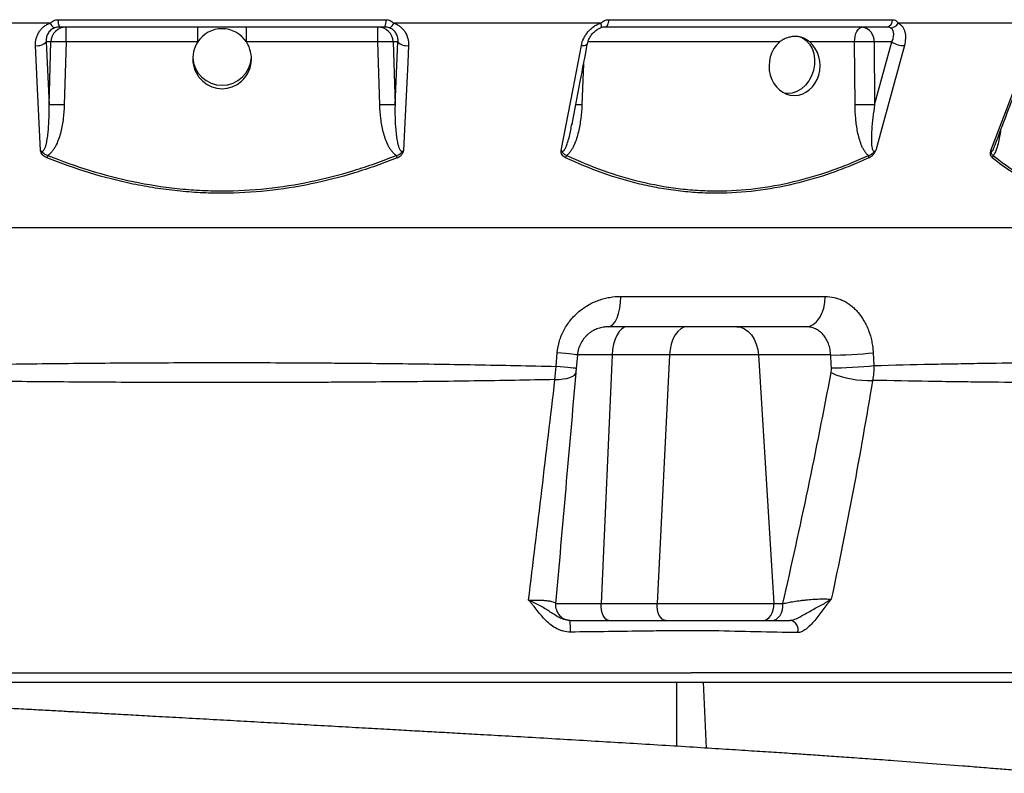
# Model space of a CAD drawing. Header units: millimetres. Extents: x 5725 to 11646, y 2229 to 15574.
# Tile 5 of 13: x 8769 to 10362, y 4656 to 5875. Entities that reach past the tile are written whole.
import ezdxf

# ---------------------------------------------------------------- set-up
doc = ezdxf.new("R2010")
doc.units = ezdxf.units.MM
doc.header["$LTSCALE"] = 5

msp = doc.modelspace()

# ---------------------------------------------------------------- linework, layer by layer
at = {"color": 7, "linetype": 'Continuous', "lineweight": 25}
for p, q in [((8818.2, 5870), (8483.3, 5870)), ((8830.8, 5875.4), (9361.5, 5875.4)), ((9709, 5870), (9374.1, 5870)), ((9721.8, 5875.4), (10181.4, 5875.4)), ((10435.6, 5870), (10190.4, 5870)), ((9359.3, 5863.5), (8833.1, 5863.5)), ((8843.8, 5839.4), (8843.8, 5863.5)), ((9056.8, 5839.4), (9056.8, 5863.5)), ((9135.6, 5839.4), (9135.6, 5863.5)), ((9348.5, 5839.4), (9348.5, 5863.5)), ((9709.1, 5862.2), (9708.7, 5862.2)), ((10172.2, 5863.5), (9716.5, 5863.5)), ((8819.2, 5839.4), (8811.5, 5839.4)), ((8811.5, 5839.4), (8816.2, 5737.6)), ((8816.2, 5737.6), (8819.2, 5839.4)), ((8843.8, 5839.4), (8840.8, 5737.6)), ((9056.8, 5839.4), (8843.8, 5839.4)), ((9348.5, 5839.4), (9135.6, 5839.4)), ((9351.5, 5737.6), (9348.5, 5839.4)), ((9380.8, 5839.4), (9373.1, 5839.4)), ((9373.1, 5839.4), (9376.1, 5737.6)), ((9376.1, 5737.6), (9380.8, 5839.4)), ((10120, 5839.4), (10047.2, 5839.4)), ((10120.8, 5737.6), (10120, 5839.4)), ((10180.2, 5839.4), (10151.6, 5839.4)), ((10151.6, 5839.4), (10152.4, 5737.6)), ((10152.4, 5737.6), (10180.2, 5839.4)), ((9661.9, 5704.5), (9662.2, 5706.4)), ((9741.5, 5427.7), (10072.4, 5427.7)), ((10041.4, 5378.5), (9721, 5378.5)), ((9636.7, 5314.4), (9638.7, 5336.4)), ((9671.2, 5332.9), (9669.3, 5311)), ((9727.4, 5332.9), (9671.2, 5332.9)), ((9727.4, 5332.9), (9709.9, 4930.7)), ((9820.3, 5332.9), (9727.4, 5332.9)), ((9820.3, 5332.9), (9800.2, 4930.7)), ((9964.3, 5332.9), (9820.3, 5332.9)), ((10081.3, 5332.9), (9964.3, 5332.9)), ((9964.3, 5332.9), (9989.2, 4930.7)), ((10150.1, 5336.4), (10151.2, 5315.8)), ((9636, 4930.7), (9709.9, 4930.7)), ((9709.9, 4930.7), (9800.2, 4930.7)), ((9800.2, 4930.7), (9989.2, 4930.7)), ((9989.2, 4930.7), (10003.8, 4930.7)), ((8360, 4803.5), (9832.3, 4803.5)), ((9832.3, 4803.5), (9875.6, 4803.5)), ((9875.6, 4803.5), (10408, 4803.5))]:
    msp.add_line(p, q, dxfattribs=at)
at = {"color": 8, "linetype": 'Continuous', "lineweight": 25}
for p, q in [((9998.6, 5839.4), (9688.5, 5839.4)), ((9681.4, 5803.8), (9678.5, 5737.6)), ((9662.7, 5707.2), (9662.3, 5705.1)), ((9832.3, 4699.8), (9832.3, 4803.5)), ((9880.4, 4696.8), (9875.6, 4803.5))]:
    msp.add_line(p, q, dxfattribs=at)
at = {"color": 8, "linetype": 'Continuous', "lineweight": 25, "flags": 128}
for points in [[(9709, 5870), (9709.3, 5868.3), (9709.6, 5866.7), (9709.7, 5865.3), (9709.8, 5864.1), (9709.7, 5863.2), (9709.5, 5862.6), (9709.2, 5862.2), (9709.1, 5862.2)], [(9677.7, 5833.6), (9680.3, 5833.6), (9682.6, 5833.9), (9684.6, 5834.4), (9686.2, 5835.1), (9687.2, 5836), (9687.8, 5837), (9687.8, 5837.1)]]:
    msp.add_lwpolyline(points, dxfattribs=at)
at = {"color": 7, "linetype": 'Continuous', "lineweight": 25, "flags": 128}
for points in [[(9721.8, 5875.4), (9721.6, 5873), (9721.2, 5870.7), (9720.6, 5868.7), (9720, 5866.9), (9719.2, 5865.5), (9718.3, 5864.4), (9717.5, 5863.8), (9716.5, 5863.5)], [(10120, 5839.4), (10120.3, 5844.2), (10121, 5848.7), (10122.2, 5852.9), (10123.8, 5856.5), (10125.6, 5859.5), (10127.8, 5861.7), (10130.1, 5863.1), (10132.4, 5863.5)], [(8802.2, 5663.8), (8797.6, 5763.8), (8794.3, 5833.6)], [(9398, 5833.6), (9396.7, 5806.4), (9391.7, 5697.7), (9390.1, 5663.8)], [(9644.9, 5663.8), (9664.2, 5763.8), (9677.7, 5833.6)], [(10030.1, 5848.1), (10035.4, 5845.9), (10041.7, 5841.6), (10047, 5835.7), (10051.1, 5828.6), (10053.9, 5820.6), (10055.2, 5811.8), (10055, 5802.7), (10053.4, 5793.5), (10050.3, 5784.8), (10045.9, 5776.7), (10040.3, 5769.6), (10033.8, 5763.8), (10026.7, 5759.4), (10019.1, 5756.8), (10011.4, 5755.9), (10006.9, 5756.2)], [(10200.5, 5833.6), (10193, 5806.4), (10163.4, 5697.7), (10154.1, 5663.8)], [(10340.6, 5663.8), (10378.7, 5763.8), (10405.2, 5833.6)], [(8814.4, 5655.8), (8814.2, 5655.3), (8814, 5654.8), (8813.8, 5654.3), (8813.6, 5653.8), (8813.4, 5653.3), (8813.2, 5652.9), (8813, 5652.4), (8812.8, 5651.9)], [(9378, 5655.8), (9378.2, 5655.3), (9378.4, 5654.8), (9378.6, 5654.3), (9378.8, 5653.8), (9379, 5653.3), (9379.2, 5652.9), (9379.4, 5652.4), (9379.5, 5651.9)], [(9721, 5378.5), (9725, 5379.5), (9728.8, 5382.3), (9732.3, 5386.8), (9735.4, 5392.9), (9738, 5400.3), (9739.9, 5408.8), (9741.1, 5418), (9741.5, 5427.7)], [(10041.4, 5378.5), (10047.4, 5379.5), (10053.1, 5382.3), (10058.4, 5386.8), (10063.1, 5392.9), (10067, 5400.3), (10069.9, 5408.8), (10071.7, 5418), (10072.4, 5427.7)], [(9752.4, 5378.5), (9747.7, 5377.7), (9743.3, 5375.1), (9739.1, 5371), (9735.5, 5365.4), (9732.4, 5358.5), (9729.9, 5350.6), (9728.3, 5342), (9727.4, 5332.9)], [(9848.9, 5378.5), (9843.6, 5377.7), (9838.5, 5375.1), (9833.8, 5371), (9829.5, 5365.4), (9826, 5358.5), (9823.2, 5350.6), (9821.3, 5342), (9820.3, 5332.9)], [(9929.1, 5378.5), (9935.6, 5377.7), (9941.9, 5375.1), (9947.8, 5371), (9953, 5365.4), (9957.4, 5358.5), (9960.8, 5350.6), (9963.2, 5342), (9964.3, 5332.9)], [(9671.2, 5332.9), (9670.7, 5333), (9669, 5333.3), (9666.1, 5333.6), (9662.3, 5334.1), (9657.5, 5334.6), (9651.9, 5335.1), (9645.6, 5335.7), (9638.7, 5336.4)], [(10081.3, 5332.9), (10088.6, 5332.8), (10097, 5333), (10106, 5333.2), (10115.4, 5333.6), (10124.8, 5334.2), (10134, 5334.8), (10142.5, 5335.6), (10150.1, 5336.4)], [(9669.3, 5311), (9668.7, 5311.1), (9667, 5311.4), (9664.2, 5311.7), (9660.4, 5312.1), (9655.6, 5312.6), (9649.9, 5313.2), (9643.6, 5313.8), (9636.7, 5314.4)], [(10082.4, 5312.3), (10089.7, 5312.3), (10098, 5312.4), (10107.1, 5312.6), (10116.5, 5313.1), (10125.9, 5313.6), (10135.1, 5314.3), (10143.6, 5315), (10151.2, 5315.8)], [(9635, 5293.1), (9641.9, 5293.4), (9648.3, 5294.1), (9654.1, 5295.1), (9659, 5296.3), (9663, 5297.9), (9666, 5299.7), (9667.9, 5301.7), (9668.7, 5303.8)], [(9722.3, 4903.5), (9719.7, 4904.1), (9717.3, 4905.7), (9715, 4908.2), (9713.1, 4911.6), (9711.5, 4915.8), (9710.5, 4920.5), (9709.9, 4925.5), (9709.9, 4930.7)], [(9814.4, 4903.5), (9811.5, 4904.1), (9808.7, 4905.7), (9806.1, 4908.2), (9803.9, 4911.6), (9802.1, 4915.8), (9800.9, 4920.5), (9800.2, 4925.5), (9800.2, 4930.7)], [(9971.6, 4903.5), (9975.2, 4904.1), (9978.7, 4905.7), (9981.9, 4908.2), (9984.6, 4911.6), (9986.8, 4915.8), (9988.3, 4920.5), (9989.2, 4925.5), (9989.2, 4930.7)], [(9986.2, 4903.5), (9989.9, 4904.1), (9993.3, 4905.7), (9996.5, 4908.2), (9999.3, 4911.6), (10001.4, 4915.8), (10003, 4920.5), (10003.8, 4925.5), (10003.8, 4930.7)]]:
    msp.add_lwpolyline(points, dxfattribs=at)
at = {"color": 7, "linetype": 'Continuous', "lineweight": 25}
for centre, radius, start, end in [((8829.5, 5873.1), 11.8, 195.1247, 248.1611), ((8850.5, 5873), 19.8, 172.891, 208.5024), ((9341.8, 5873), 19.8, 331.4976, 7.109), ((9362.8, 5873.1), 11.8, 291.8389, 344.8753), ((10169.6, 5875.1), 11.9, 282.9044, 1.7169), ((10177.4, 5876.8), 14.7, 272.6158, 332.3415), ((8844, 5838.7), 24.8, 90.4215, 178.4553), ((9348.3, 5838.7), 24.8, 1.5447, 89.5785), ((10129.2, 5841.3), 22.4, 355.0821, 81.7652), ((8797.4, 5852.8), 19.4, 260.8957, 316.5507), ((8831.5, 5583.4), 256.3, 87.2492, 92.7508), ((9360.8, 5583.4), 256.3, 87.2492, 92.7508), ((9394.9, 5852.8), 19.4, 223.4493, 279.1043), ((10135.8, 5381.6), 458.1, 88.0215, 91.9785), ((10200.1, 5870.7), 37.1, 237.4642, 270.4871), ((9096.2, 5817), 47.6, 183.4983, 356.5017), ((8828.5, 5481.5), 256.3, 87.2492, 92.7508), ((9363.8, 5481.5), 256.3, 87.2492, 92.7508), ((10136.6, 5279.7), 458.1, 88.0215, 91.9785), ((9634.6, 5663), 20.8, 327.9226, 339.841), ((10126.3, 5650.4), 16.9, 5.3704, 18.8446), ((10333.1, 5658.5), 11.6, 325.6317, 346.6502), ((10141.3, 5438), 146.3, 246.0252, 273.0042), ((9660.9, 4928.5), 25, 175, 270), ((9583.3, 4890.2), 77, 355.8419, 9.9863), ((10013.7, 4888.9), 14.8, 339.2815, 82.5155)]:
    msp.add_arc(centre, radius, start, end, dxfattribs=at)
at = {"color": 8, "linetype": 'Continuous', "lineweight": 25}
msp.add_arc((9662.2, 5300.4), 437.5, 87.8624, 89.2116, dxfattribs=at)
at = {"color": 7, "linetype": 'Continuous', "lineweight": 25}
for centre, major_axis, ratio, start_param, end_param in [((9096.2, 5812.3), (0, 48.5), 0.978744, 5.305047, 7.261324), ((9096.2, 5812.3), (0, 48.5), 0.978744, 0.978138, 5.305047), ((10022.7, 5800.7), (1.3, 47.9), 0.861055, 0.652803, 5.677167), ((8839.6, 8035.5), (-1113.3, 17929.7), 0.060388, 4.55617, 4.557331)]:
    msp.add_ellipse(centre, major_axis=major_axis, ratio=ratio, start_param=start_param, end_param=end_param, dxfattribs=at)
for points, knots in [([(8794.3, 5833.6), (8794.1, 5837.5), (8794.5, 5841.3), (8795.9, 5846.9), (8796.6, 5848.7), (8798.1, 5852.2), (8799, 5853.9), (8801, 5857.2), (8802.2, 5858.7), (8804.8, 5861.6), (8806.2, 5863), (8809.2, 5865.4), (8810.9, 5866.5), (8814.4, 5868.5), (8816.3, 5869.3), (8818.2, 5870)], [0, 0, 0, 0, 0.25, 0.25, 0.375, 0.375, 0.5, 0.5, 0.625, 0.625, 0.75, 0.75, 0.875, 0.875, 1, 1, 1, 1]), ([(8818.2, 5870), (8819, 5870.8), (8819.9, 5871.5), (8821.8, 5872.8), (8822.8, 5873.4), (8825, 5874.4), (8826.1, 5874.8), (8828.4, 5875.3), (8829.6, 5875.4), (8830.8, 5875.4)], [0, 0, 0, 0, 0.25, 0.25, 0.5, 0.5, 0.75, 0.75, 1, 1, 1, 1]), ([(9361.5, 5875.4), (9362.7, 5875.4), (9363.9, 5875.3), (9366.3, 5874.8), (9367.4, 5874.4), (9369.5, 5873.4), (9370.5, 5872.8), (9372.4, 5871.5), (9373.3, 5870.8), (9374.1, 5870)], [0, 0, 0, 0, 0.25, 0.25, 0.5, 0.5, 0.75, 0.75, 1, 1, 1, 1]), ([(9374.1, 5870), (9376.1, 5869.3), (9377.9, 5868.5), (9381.4, 5866.6), (9383.1, 5865.4), (9386.1, 5863), (9387.6, 5861.6), (9390.1, 5858.7), (9391.3, 5857.2), (9394.4, 5852.3), (9395.9, 5848.8), (9397.8, 5841.3), (9398.2, 5837.5), (9398, 5833.6)], [0, 0, 0, 0, 0.125, 0.125, 0.25, 0.25, 0.375, 0.375, 0.5, 0.5, 0.75, 0.75, 1, 1, 1, 1]), ([(9677.7, 5833.6), (9678.4, 5837.5), (9679.7, 5841.3), (9682.4, 5846.9), (9683.4, 5848.7), (9685.7, 5852.2), (9686.9, 5853.9), (9689.6, 5857.2), (9691.1, 5858.7), (9694.3, 5861.6), (9695.9, 5863), (9699.4, 5865.4), (9701.2, 5866.5), (9705, 5868.5), (9707, 5869.3), (9709, 5870)], [0, 0, 0, 0, 0.25, 0.25, 0.375, 0.375, 0.5, 0.5, 0.625, 0.625, 0.75, 0.75, 0.875, 0.875, 1, 1, 1, 1]), ([(9709, 5870), (9709.9, 5870.8), (9710.9, 5871.5), (9713, 5872.8), (9714, 5873.4), (9716.2, 5874.4), (9717.3, 5874.8), (9719.5, 5875.3), (9720.7, 5875.4), (9721.8, 5875.4)], [0, 0, 0, 0, 0.25, 0.25, 0.5, 0.5, 0.75, 0.75, 1, 1, 1, 1]), ([(10181.4, 5875.4), (10182.4, 5875.4), (10183.3, 5875.3), (10185.1, 5874.8), (10185.9, 5874.4), (10187.5, 5873.4), (10188.2, 5872.8), (10189.4, 5871.5), (10190, 5870.8), (10190.4, 5870)], [0, 0, 0, 0, 0.25, 0.25, 0.5, 0.5, 0.75, 0.75, 1, 1, 1, 1]), ([(10190.4, 5870), (10191.8, 5869.3), (10193, 5868.5), (10195.3, 5866.6), (10196.4, 5865.4), (10198.2, 5863), (10199, 5861.6), (10200.3, 5858.7), (10200.8, 5857.2), (10202.1, 5852.3), (10202.4, 5848.8), (10202.1, 5841.3), (10201.5, 5837.5), (10200.5, 5833.6)], [0, 0, 0, 0, 0.125, 0.125, 0.25, 0.25, 0.375, 0.375, 0.5, 0.5, 0.75, 0.75, 1, 1, 1, 1]), ([(8825.2, 5862.2), (8823.9, 5861.7), (8822.7, 5861.1), (8820.5, 5859.8), (8819.5, 5859.1), (8817.6, 5857.5), (8816.8, 5856.6), (8815.3, 5854.7), (8814.7, 5853.8), (8813.5, 5851.7), (8813.1, 5850.7), (8812.3, 5848.5), (8812, 5847.4), (8811.4, 5844), (8811.3, 5841.7), (8811.5, 5839.4)], [0, 0, 0, 0, 0.125, 0.125, 0.25, 0.25, 0.375, 0.375, 0.5, 0.5, 0.625, 0.625, 0.75, 0.75, 1, 1, 1, 1]), ([(8833.1, 5863.5), (8831.7, 5863.5), (8830.3, 5863.4), (8827.7, 5863), (8826.4, 5862.6), (8825.2, 5862.2)], [0, 0, 0, 0, 0.5, 0.5, 1, 1, 1, 1]), ([(9367.2, 5862.2), (9365.9, 5862.6), (9364.7, 5863), (9362, 5863.4), (9360.6, 5863.5), (9359.3, 5863.5)], [0, 0, 0, 0, 0.5, 0.5, 1, 1, 1, 1]), ([(9380.8, 5839.4), (9381.1, 5841.7), (9381, 5844), (9380.1, 5848.6), (9379.3, 5850.7), (9377.7, 5853.8), (9377, 5854.8), (9375.5, 5856.6), (9374.7, 5857.5), (9372.8, 5859.1), (9371.8, 5859.9), (9369.6, 5861.2), (9368.4, 5861.7), (9367.2, 5862.2)], [0, 0, 0, 0, 0.25, 0.25, 0.5, 0.5, 0.625, 0.625, 0.75, 0.75, 0.875, 0.875, 1, 1, 1, 1]), ([(9687.9, 5837.1), (9688.3, 5838.9), (9689.1, 5842.7), (9692.1, 5848.5), (9696.2, 5853.8), (9701.1, 5858.2), (9705.6, 5861), (9708.3, 5861.8), (9709.1, 5862.1)], [0, 0, 0, 0, 0.179371, 0.379246, 0.571769, 0.753219, 0.923655, 1, 1, 1, 1]), ([(9716.5, 5863.5), (9715.2, 5863.5), (9714, 5863.4), (9711.4, 5863), (9710.1, 5862.6), (9708.7, 5862.2)], [0, 0, 0, 0, 0.5, 0.5, 1, 1, 1, 1]), ([(10178.1, 5862.2), (10177.3, 5862.6), (10176.4, 5863), (10174.4, 5863.4), (10173.3, 5863.5), (10172.2, 5863.5)], [0, 0, 0, 0, 0.5, 0.5, 1, 1, 1, 1]), ([(10180.2, 5839.4), (10181.3, 5841.7), (10182.1, 5844), (10183.1, 5848.6), (10183.3, 5850.7), (10183.2, 5853.8), (10183, 5854.8), (10182.6, 5856.6), (10182.3, 5857.5), (10181.4, 5859.1), (10180.9, 5859.9), (10179.7, 5861.2), (10178.9, 5861.7), (10178.1, 5862.2)], [0, 0, 0, 0, 0.25, 0.25, 0.5, 0.5, 0.625, 0.625, 0.75, 0.75, 0.875, 0.875, 1, 1, 1, 1]), ([(9662.6, 5706.3), (9667, 5729.4), (9675.4, 5772.9), (9683.8, 5816.5), (9687.8, 5837.1)], [0, 0, 0, 0, 0.528256, 1, 1, 1, 1]), ([(10047.2, 5839.4), (10045.5, 5840.9), (10043.7, 5842.2), (10041, 5843.9), (10040.1, 5844.4), (10038.2, 5845.3), (10037.2, 5845.7), (10034.3, 5846.8), (10032.3, 5847.4), (10029.2, 5847.9), (10028.2, 5848.1), (10026, 5848.3), (10025, 5848.3), (10021.7, 5848.3), (10019.5, 5848.1), (10016.2, 5847.6), (10015.1, 5847.3), (10012.9, 5846.8), (10011.8, 5846.4), (10008.5, 5845.3), (10006.4, 5844.4), (10002.3, 5842.2), (10000.4, 5840.9), (9998.6, 5839.4)], [0, 0, 0, 0, 0.125, 0.125, 0.1875, 0.1875, 0.25, 0.25, 0.375, 0.375, 0.4375, 0.4375, 0.5, 0.5, 0.625, 0.625, 0.6875, 0.6875, 0.75, 0.75, 0.875, 0.875, 1, 1, 1, 1]), ([(10347.3, 5672.8), (10360, 5706.2), (10380.5, 5760.1), (10401, 5814), (10408.8, 5834.6)], [0, 0, 0, 0, 0.618735, 1, 1, 1, 1]), ([(8802.2, 5663.8), (8802.5, 5663.5), (8802.8, 5663.2), (8803.5, 5662.7), (8803.9, 5662.5), (8804.8, 5662.4), (8805.3, 5662.4), (8806.1, 5662.7), (8806.5, 5662.9), (8807.5, 5663.8), (8808, 5664.5), (8808.9, 5665.9), (8809.2, 5666.7), (8810.2, 5669), (8810.7, 5670.7), (8811.6, 5673.9), (8812, 5675.6), (8813, 5680.5), (8813.6, 5683.8), (8814.4, 5690.5), (8814.8, 5693.9), (8815.6, 5703.9), (8816, 5710.7), (8816.3, 5724.1), (8816.3, 5730.8), (8816.2, 5737.6)], [0, 0, 0, 0, 0.015625, 0.015625, 0.03125, 0.03125, 0.046875, 0.046875, 0.0625, 0.0625, 0.09375, 0.09375, 0.125, 0.125, 0.1875, 0.1875, 0.25, 0.25, 0.375, 0.375, 0.5, 0.5, 0.75, 0.75, 1, 1, 1, 1]), ([(8840.8, 5737.6), (8840.6, 5730.2), (8840.1, 5722.9), (8838.3, 5708.3), (8837, 5701.1), (8834.3, 5690.4), (8833.3, 5686.8), (8830.8, 5679.8), (8829.5, 5676.4), (8827.1, 5671.5), (8826.2, 5669.8), (8824.3, 5666.6), (8823.3, 5665.1), (8821.1, 5662.1), (8819.9, 5660.7), (8817.3, 5658), (8815.9, 5656.8), (8814.4, 5655.8)], [0, 0, 0, 0, 0.25, 0.25, 0.5, 0.5, 0.625, 0.625, 0.75, 0.75, 0.8125, 0.8125, 0.875, 0.875, 0.9375, 0.9375, 1, 1, 1, 1]), ([(9378, 5655.8), (9376.4, 5656.8), (9375, 5658), (9372.4, 5660.7), (9371.2, 5662.1), (9369, 5665.1), (9368, 5666.6), (9366.1, 5669.8), (9365.2, 5671.5), (9362.8, 5676.4), (9361.5, 5679.9), (9359.1, 5686.8), (9358, 5690.4), (9355.3, 5701.1), (9354.1, 5708.3), (9352.2, 5722.9), (9351.7, 5730.2), (9351.5, 5737.6)], [0, 0, 0, 0, 0.0625, 0.0625, 0.125, 0.125, 0.1875, 0.1875, 0.25, 0.25, 0.375, 0.375, 0.5, 0.5, 0.75, 0.75, 1, 1, 1, 1]), ([(9376.1, 5737.6), (9376, 5730.8), (9376, 5724.1), (9376.4, 5710.6), (9376.7, 5703.9), (9377.6, 5693.9), (9377.9, 5690.5), (9378.8, 5683.8), (9379.3, 5680.5), (9380.3, 5675.5), (9380.7, 5673.9), (9381.6, 5670.6), (9382.1, 5669), (9383.1, 5666.7), (9383.5, 5665.9), (9384.3, 5664.5), (9384.9, 5663.8), (9385.8, 5662.9), (9386.2, 5662.7), (9387, 5662.4), (9387.5, 5662.4), (9388.4, 5662.5), (9388.8, 5662.7), (9389.5, 5663.2), (9389.8, 5663.5), (9390.1, 5663.8)], [0, 0, 0, 0, 0.25, 0.25, 0.5, 0.5, 0.625, 0.625, 0.75, 0.75, 0.8125, 0.8125, 0.875, 0.875, 0.90625, 0.90625, 0.9375, 0.9375, 0.953125, 0.953125, 0.96875, 0.96875, 0.984375, 0.984375, 1, 1, 1, 1]), ([(9678.5, 5737.6), (9678.2, 5730.2), (9677.6, 5722.9), (9675.8, 5708.3), (9674.6, 5701.1), (9672, 5690.4), (9671.1, 5686.8), (9668.9, 5679.8), (9667.6, 5676.4), (9665.5, 5671.5), (9664.7, 5669.8), (9663, 5666.6), (9662.1, 5665.1), (9660.1, 5662.1), (9659.1, 5660.7), (9656.7, 5658), (9655.5, 5656.8), (9654.2, 5655.8)], [0, 0, 0, 0, 0.25, 0.25, 0.5, 0.5, 0.625, 0.625, 0.75, 0.75, 0.8125, 0.8125, 0.875, 0.875, 0.9375, 0.9375, 1, 1, 1, 1]), ([(10142.3, 5655.8), (10140.9, 5656.8), (10139.7, 5658), (10137.5, 5660.7), (10136.5, 5662.1), (10134.7, 5665.1), (10133.8, 5666.6), (10132.2, 5669.8), (10131.5, 5671.5), (10129.5, 5676.4), (10128.4, 5679.9), (10126.4, 5686.8), (10125.6, 5690.4), (10123.4, 5701.1), (10122.5, 5708.3), (10121.2, 5722.9), (10120.8, 5730.2), (10120.8, 5737.6)], [0, 0, 0, 0, 0.0625, 0.0625, 0.125, 0.125, 0.1875, 0.1875, 0.25, 0.25, 0.375, 0.375, 0.5, 0.5, 0.75, 0.75, 1, 1, 1, 1]), ([(10152.4, 5737.6), (10151.3, 5730.8), (10150.4, 5724.1), (10148.8, 5710.6), (10148.1, 5703.9), (10147.4, 5693.9), (10147.3, 5690.5), (10147.1, 5683.8), (10147, 5680.5), (10147.2, 5675.5), (10147.3, 5673.9), (10147.6, 5670.6), (10147.9, 5669), (10148.4, 5666.7), (10148.6, 5665.9), (10149.2, 5664.5), (10149.5, 5663.8), (10150.2, 5662.9), (10150.5, 5662.7), (10151.2, 5662.4), (10151.6, 5662.4), (10152.4, 5662.5), (10152.8, 5662.7), (10153.5, 5663.2), (10153.8, 5663.5), (10154.1, 5663.8)], [0, 0, 0, 0, 0.25, 0.25, 0.5, 0.5, 0.625, 0.625, 0.75, 0.75, 0.8125, 0.8125, 0.875, 0.875, 0.90625, 0.90625, 0.9375, 0.9375, 0.953125, 0.953125, 0.96875, 0.96875, 0.984375, 0.984375, 1, 1, 1, 1]), ([(8812.8, 5651.9), (8811.4, 5652.5), (8810.2, 5653.1), (8807.8, 5654.7), (8806.7, 5655.6), (8804.8, 5657.6), (8803.9, 5658.8), (8803.1, 5660.6), (8802.8, 5661.2), (8802.5, 5662.5), (8802.3, 5663.1), (8802.2, 5663.8)], [0, 0, 0, 0, 0.25, 0.25, 0.5, 0.5, 0.75, 0.75, 0.875, 0.875, 1, 1, 1, 1]), ([(8814.4, 5655.8), (8813.1, 5656.1), (8811.9, 5656.5), (8809.6, 5657.5), (8808.5, 5658.1), (8806.5, 5659.5), (8805.6, 5660.3), (8804.2, 5661.5), (8803.8, 5662), (8803, 5662.8), (8802.6, 5663.3), (8802.2, 5663.8)], [0, 0, 0, 0, 0.25, 0.25, 0.5, 0.5, 0.75, 0.75, 0.875, 0.875, 1, 1, 1, 1]), ([(9378, 5655.8), (9379.2, 5656.1), (9380.4, 5656.5), (9382.7, 5657.5), (9383.8, 5658.1), (9385.8, 5659.5), (9386.7, 5660.3), (9388.1, 5661.5), (9388.5, 5662), (9389.4, 5662.8), (9389.8, 5663.3), (9390.1, 5663.8)], [0, 0, 0, 0, 0.25, 0.25, 0.5, 0.5, 0.75, 0.75, 0.875, 0.875, 1, 1, 1, 1]), ([(9379.5, 5651.9), (9380.9, 5652.5), (9382.2, 5653.1), (9384, 5654.3), (9384.5, 5654.7), (9385.6, 5655.6), (9386.1, 5656.1), (9387.1, 5657.1), (9387.5, 5657.6), (9388.3, 5658.8), (9388.7, 5659.4), (9389.3, 5660.6), (9389.5, 5661.2), (9389.9, 5662.5), (9390, 5663.1), (9390.1, 5663.8)], [0, 0, 0, 0, 0.25, 0.25, 0.375, 0.375, 0.5, 0.5, 0.625, 0.625, 0.75, 0.75, 0.875, 0.875, 1, 1, 1, 1]), ([(9652.3, 5651.9), (9651.1, 5652.5), (9650, 5653.1), (9648.1, 5654.7), (9647.3, 5655.6), (9645.9, 5657.6), (9645.4, 5658.8), (9645, 5660.6), (9644.9, 5661.2), (9644.9, 5662.5), (9644.9, 5663.1), (9644.9, 5663.8)], [0, 0, 0, 0, 0.25, 0.25, 0.5, 0.5, 0.75, 0.75, 0.875, 0.875, 1, 1, 1, 1]), ([(9654.2, 5655.8), (9653.1, 5656.1), (9652.1, 5656.5), (9650.2, 5657.5), (9649.4, 5658.1), (9647.9, 5659.5), (9647.2, 5660.3), (9646.3, 5661.5), (9646, 5662), (9645.4, 5662.8), (9645.2, 5663.3), (9644.9, 5663.8)], [0, 0, 0, 0, 0.25, 0.25, 0.5, 0.5, 0.75, 0.75, 0.875, 0.875, 1, 1, 1, 1]), ([(10142.3, 5655.8), (10143.3, 5656.1), (10144.4, 5656.5), (10146.5, 5657.5), (10147.6, 5658.1), (10149.6, 5659.5), (10150.5, 5660.3), (10151.9, 5661.5), (10152.4, 5662), (10153.3, 5662.8), (10153.7, 5663.3), (10154.1, 5663.8)], [0, 0, 0, 0, 0.25, 0.25, 0.5, 0.5, 0.75, 0.75, 0.875, 0.875, 1, 1, 1, 1]), ([(10143.1, 5651.9), (10144.3, 5652.5), (10145.4, 5653.1), (10147.1, 5654.3), (10147.6, 5654.7), (10148.7, 5655.6), (10149.2, 5656.1), (10150.2, 5657.1), (10150.6, 5657.6), (10151.5, 5658.8), (10151.9, 5659.4), (10152.7, 5660.6), (10153, 5661.2), (10153.6, 5662.5), (10153.9, 5663.1), (10154.1, 5663.8)], [0, 0, 0, 0, 0.25, 0.25, 0.375, 0.375, 0.5, 0.5, 0.625, 0.625, 0.75, 0.75, 0.875, 0.875, 1, 1, 1, 1]), ([(10342.7, 5651.9), (10342.1, 5652.5), (10341.5, 5653.1), (10340.6, 5654.7), (10340.2, 5655.6), (10339.8, 5657.6), (10339.7, 5658.8), (10339.9, 5660.6), (10340, 5661.2), (10340.3, 5662.5), (10340.5, 5663.1), (10340.6, 5663.8)], [0, 0, 0, 0, 0.25, 0.25, 0.5, 0.5, 0.75, 0.75, 0.875, 0.875, 1, 1, 1, 1]), ([(10344.4, 5655.8), (10343.8, 5656.1), (10343.3, 5656.5), (10342.4, 5657.5), (10342, 5658.1), (10341.4, 5659.5), (10341.2, 5660.3), (10341, 5661.5), (10340.9, 5662), (10340.7, 5662.8), (10340.7, 5663.3), (10340.6, 5663.8)], [0, 0, 0, 0, 0.25, 0.25, 0.5, 0.5, 0.75, 0.75, 0.875, 0.875, 1, 1, 1, 1]), ([(9379.5, 5651.9), (9368.2, 5647.4), (9356.9, 5643.1), (9333.9, 5635), (9322.3, 5631.2), (9287.4, 5620.5), (9264, 5614.5), (9193.3, 5599.8), (9145.5, 5594.7), (9085, 5594.6), (9072.8, 5594.9), (9048.5, 5596.2), (9036.3, 5597.1), (9012.1, 5599.6), (9000, 5601.2), (8975.9, 5604.9), (8963.9, 5607.1), (8904.4, 5619.4), (8858, 5633.8), (8812.8, 5651.9)], [0, 0, 0, 0, 0.0625, 0.0625, 0.125, 0.125, 0.25, 0.25, 0.5, 0.5, 0.5625, 0.5625, 0.625, 0.625, 0.6875, 0.6875, 0.75, 0.75, 1, 1, 1, 1]), ([(8814.4, 5655.8), (8859.4, 5637.7), (8905.4, 5623.3), (8975.8, 5608.7), (8999.6, 5604.9), (9035.6, 5601.1), (9047.7, 5600.1), (9072, 5598.8), (9084.1, 5598.5), (9144.5, 5598.5), (9192.2, 5603.6), (9262.7, 5618.3), (9286.1, 5624.3), (9320.9, 5635), (9332.5, 5638.8), (9355.3, 5647), (9366.7, 5651.3), (9378, 5655.8)], [0, 0, 0, 0, 0.25, 0.25, 0.375, 0.375, 0.4375, 0.4375, 0.5, 0.5, 0.75, 0.75, 0.875, 0.875, 0.9375, 0.9375, 1, 1, 1, 1]), ([(10143.1, 5651.9), (10133.2, 5647.4), (10123.3, 5643.1), (10103.3, 5635), (10093.2, 5631.2), (10062.8, 5620.5), (10042.4, 5614.5), (9980.9, 5599.8), (9939.5, 5594.7), (9887.1, 5594.6), (9876.5, 5594.9), (9855.5, 5596.2), (9845, 5597.1), (9824, 5599.6), (9813.6, 5601.2), (9792.7, 5604.9), (9782.4, 5607.1), (9731, 5619.4), (9691.2, 5633.8), (9652.3, 5651.9)], [0, 0, 0, 0, 0.0625, 0.0625, 0.125, 0.125, 0.25, 0.25, 0.5, 0.5, 0.5625, 0.5625, 0.625, 0.625, 0.6875, 0.6875, 0.75, 0.75, 1, 1, 1, 1]), ([(9654.2, 5655.8), (9692.9, 5637.7), (9732.4, 5623.3), (9793.2, 5608.7), (9813.7, 5604.9), (9844.8, 5601.1), (9855.3, 5600.1), (9876.3, 5598.8), (9886.8, 5598.5), (9939.1, 5598.5), (9980.4, 5603.6), (10041.8, 5618.3), (10062.1, 5624.3), (10092.5, 5635), (10102.6, 5638.8), (10122.5, 5647), (10132.4, 5651.3), (10142.3, 5655.8)], [0, 0, 0, 0, 0.25, 0.25, 0.375, 0.375, 0.4375, 0.4375, 0.5, 0.5, 0.75, 0.75, 0.875, 0.875, 0.9375, 0.9375, 1, 1, 1, 1]), ([(10626.1, 5651.9), (10620.3, 5647.4), (10614.5, 5643.1), (10602.8, 5635), (10596.9, 5631.2), (10579.2, 5620.5), (10567.3, 5614.5), (10531.5, 5599.8), (10507.5, 5594.7), (10477.2, 5594.6), (10471.2, 5594.9), (10459, 5596.2), (10453, 5597.1), (10440.9, 5599.6), (10434.9, 5601.2), (10423, 5604.9), (10417, 5607.1), (10387.6, 5619.4), (10364.9, 5633.8), (10342.7, 5651.9)], [0, 0, 0, 0, 0.0625, 0.0625, 0.125, 0.125, 0.25, 0.25, 0.5, 0.5, 0.5625, 0.5625, 0.625, 0.625, 0.6875, 0.6875, 0.75, 0.75, 1, 1, 1, 1]), ([(10344.4, 5655.8), (10366.4, 5637.7), (10389, 5623.3), (10423.8, 5608.7), (10435.5, 5604.9), (10453.4, 5601.1), (10459.4, 5600.1), (10471.5, 5598.8), (10477.6, 5598.5), (10507.8, 5598.5), (10531.8, 5603.6), (10567.5, 5618.3), (10579.4, 5624.3), (10597.1, 5635), (10603, 5638.8), (10614.7, 5647), (10620.5, 5651.3), (10626.3, 5655.8)], [0, 0, 0, 0, 0.25, 0.25, 0.375, 0.375, 0.4375, 0.4375, 0.5, 0.5, 0.75, 0.75, 0.875, 0.875, 0.9375, 0.9375, 1, 1, 1, 1]), ([(10649.8, 5538.5), (10637.5, 5538.5), (10619.8, 5538.5), (10574.3, 5538.5), (10546.4, 5538.5), (10481, 5538.5), (10443.4, 5538.5), (10359.4, 5538.5), (10312.9, 5538.5), (10212, 5538.5), (10157.6, 5538.5), (10041.8, 5538.5), (9980.6, 5538.5), (9852.4, 5538.5), (9785.5, 5538.5), (9647.5, 5538.5), (9576.3, 5538.5), (9431.3, 5538.5), (9357.4, 5538.5), (9208.3, 5538.5), (9133.1, 5538.5), (8983, 5538.5), (8908, 5538.5), (8760, 5538.5), (8686.8, 5538.5), (8543.9, 5538.5), (8474, 5538.5), (8339, 5538.5), (8273.9, 5538.5), (8149.6, 5538.5), (8090.5, 5538.5), (7979.5, 5538.5), (7927.7, 5538.5), (7880, 5538.5)], [0, 0, 0, 0, 0.0625, 0.0625, 0.125, 0.125, 0.1875, 0.1875, 0.25, 0.25, 0.3125, 0.3125, 0.375, 0.375, 0.4375, 0.4375, 0.5, 0.5, 0.5625, 0.5625, 0.625, 0.625, 0.6875, 0.6875, 0.75, 0.75, 0.8125, 0.8125, 0.875, 0.875, 0.9375, 0.9375, 1, 1, 1, 1]), ([(9638.7, 5336.4), (9639.3, 5343), (9640.5, 5349.4), (9643.3, 5358.7), (9644.4, 5361.8), (9646.3, 5366.3), (9646.9, 5367.8), (9648.3, 5370.8), (9649.1, 5372.2), (9652.9, 5379.3), (9656.4, 5384.7), (9662.5, 5392.1), (9664.7, 5394.5), (9669.1, 5399), (9671.4, 5401.2), (9678.6, 5407.2), (9683.8, 5410.8), (9694.6, 5417), (9700.2, 5419.5), (9708.8, 5422.6), (9711.7, 5423.4), (9717.6, 5425), (9720.6, 5425.6), (9729.5, 5427.2), (9735.5, 5427.7), (9741.5, 5427.7)], [0, 0, 0, 0, 0.125, 0.125, 0.1875, 0.1875, 0.21875, 0.21875, 0.25, 0.25, 0.375, 0.375, 0.4375, 0.4375, 0.5, 0.5, 0.625, 0.625, 0.75, 0.75, 0.8125, 0.8125, 0.875, 0.875, 1, 1, 1, 1]), ([(10072.4, 5427.7), (10077.4, 5427.7), (10082.3, 5427.1), (10089.4, 5425.5), (10091.8, 5424.8), (10096.5, 5423.1), (10098.8, 5422.2), (10105.6, 5418.9), (10109.9, 5416.2), (10116.1, 5411.4), (10118, 5409.7), (10121.9, 5406), (10123.8, 5404), (10129.1, 5397.8), (10132.3, 5393.3), (10136.6, 5385.9), (10137.9, 5383.3), (10140.5, 5378), (10141.6, 5375.3), (10144.7, 5366.9), (10146.4, 5361.1), (10148.3, 5352), (10148.8, 5348.9), (10149.6, 5342.7), (10149.9, 5339.5), (10150.1, 5336.4)], [0, 0, 0, 0, 0.125, 0.125, 0.1875, 0.1875, 0.25, 0.25, 0.375, 0.375, 0.4375, 0.4375, 0.5, 0.5, 0.625, 0.625, 0.6875, 0.6875, 0.75, 0.75, 0.875, 0.875, 0.9375, 0.9375, 1, 1, 1, 1]), ([(9721, 5378.5), (9718.4, 5378.5), (9715.7, 5378.3), (9710.3, 5377.4), (9707.6, 5376.8), (9702.3, 5375), (9699.7, 5373.9), (9695.9, 5371.8), (9694.6, 5371), (9692.1, 5369.3), (9690.9, 5368.4), (9688.5, 5366.5), (9687.3, 5365.5), (9685.1, 5363.3), (9684, 5362.2), (9680.8, 5358.4), (9679, 5355.7), (9676.5, 5351.3), (9675.7, 5349.8), (9674.4, 5346.6), (9673.8, 5344.9), (9672.2, 5339.9), (9671.5, 5336.5), (9671.2, 5332.9)], [0, 0, 0, 0, 0.125, 0.125, 0.25, 0.25, 0.375, 0.375, 0.4375, 0.4375, 0.5, 0.5, 0.5625, 0.5625, 0.625, 0.625, 0.75, 0.75, 0.8125, 0.8125, 0.875, 0.875, 1, 1, 1, 1]), ([(10081.3, 5332.9), (10081.3, 5334.5), (10081.1, 5336), (10080.8, 5339.1), (10080.5, 5340.6), (10079.6, 5345.1), (10078.8, 5348), (10076.8, 5353.6), (10075.6, 5356.3), (10072.7, 5361.2), (10071.1, 5363.5), (10068.4, 5366.6), (10067.4, 5367.6), (10065.4, 5369.5), (10064.4, 5370.3), (10061.2, 5372.8), (10059, 5374.1), (10055.4, 5375.8), (10054.2, 5376.3), (10051.7, 5377.1), (10050.4, 5377.4), (10046.6, 5378.3), (10044, 5378.5), (10041.4, 5378.5)], [0, 0, 0, 0, 0.0625, 0.0625, 0.125, 0.125, 0.25, 0.25, 0.375, 0.375, 0.5, 0.5, 0.5625, 0.5625, 0.625, 0.625, 0.75, 0.75, 0.8125, 0.8125, 0.875, 0.875, 1, 1, 1, 1]), ([(8555.6, 5314.4), (8566.5, 5314.7), (8577.4, 5315), (8599.4, 5315.5), (8610.3, 5315.7), (8643.3, 5316.4), (8665.4, 5316.8), (8731.9, 5318), (8776.6, 5318.6), (8866.7, 5319.6), (8912, 5320), (9003.4, 5320.5), (9049.4, 5320.6), (9142.2, 5320.6), (9188.5, 5320.5), (9246.2, 5320.2), (9257.8, 5320.1), (9280.8, 5319.9), (9292.2, 5319.8), (9326.6, 5319.6), (9349.3, 5319.3), (9417.1, 5318.6), (9461.7, 5317.9), (9550, 5316.4), (9593.6, 5315.5), (9636.7, 5314.4)], [0, 0, 0, 0, 0.03125, 0.03125, 0.0625, 0.0625, 0.125, 0.125, 0.25, 0.25, 0.375, 0.375, 0.5, 0.5, 0.625, 0.625, 0.65625, 0.65625, 0.6875, 0.6875, 0.75, 0.75, 0.875, 0.875, 1, 1, 1, 1]), ([(10151.2, 5315.8), (10183.2, 5316.7), (10214, 5317.4), (10258.5, 5318.4), (10273.1, 5318.6), (10294.4, 5319), (10301.5, 5319.1), (10315.4, 5319.4), (10322.2, 5319.5), (10356, 5320), (10381.4, 5320.3), (10429.2, 5320.6), (10451.6, 5320.6), (10493.2, 5320.5), (10512.5, 5320.4), (10539.1, 5320), (10547.6, 5319.8), (10559.7, 5319.5), (10563.6, 5319.4), (10571.3, 5319.2), (10575, 5319), (10593.1, 5318.4), (10605.7, 5317.8), (10627.5, 5316.3), (10636.6, 5315.4), (10644, 5314.4)], [0, 0, 0, 0, 0.125, 0.125, 0.1875, 0.1875, 0.21875, 0.21875, 0.25, 0.25, 0.375, 0.375, 0.5, 0.5, 0.625, 0.625, 0.6875, 0.6875, 0.71875, 0.71875, 0.75, 0.75, 0.875, 0.875, 1, 1, 1, 1]), ([(9635, 5293.1), (9591.9, 5292.2), (9548.3, 5291.5), (9460.2, 5290.2), (9415.6, 5289.7), (9348.1, 5289.2), (9325.4, 5289), (9291.3, 5288.8), (9279.9, 5288.7), (9257, 5288.6), (9245.5, 5288.6), (9188.1, 5288.4), (9142, 5288.3), (9049.8, 5288.3), (9004, 5288.4), (8913, 5288.7), (8867.8, 5289), (8778.1, 5289.7), (8733.5, 5290.2), (8667.1, 5291.1), (8645, 5291.5), (8612, 5292), (8601.1, 5292.2), (8579.2, 5292.7), (8568.2, 5292.9), (8557.4, 5293.1)], [0, 0, 0, 0, 0.125, 0.125, 0.25, 0.25, 0.3125, 0.3125, 0.34375, 0.34375, 0.375, 0.375, 0.5, 0.5, 0.625, 0.625, 0.75, 0.75, 0.875, 0.875, 0.9375, 0.9375, 0.96875, 0.96875, 1, 1, 1, 1]), ([(10149, 5291.9), (10139.1, 5232.3), (10128.7, 5172.9), (10106.4, 5054.8), (10094.6, 4996), (10082.2, 4937.6)], [0, 0, 0, 0, 0.5, 0.5, 1, 1, 1, 1]), ([(10640.4, 5293.1), (10632.5, 5292.3), (10622.9, 5291.5), (10600.2, 5290.4), (10587.2, 5289.9), (10568.8, 5289.4), (10565, 5289.3), (10557.2, 5289.1), (10553.2, 5289.1), (10541, 5288.9), (10532.4, 5288.7), (10505.7, 5288.4), (10486.4, 5288.3), (10444.9, 5288.3), (10422.7, 5288.3), (10375.4, 5288.5), (10350.3, 5288.7), (10317, 5289.1), (10310.3, 5289.2), (10296.6, 5289.3), (10289.7, 5289.4), (10268.7, 5289.7), (10254.4, 5289.9), (10210.7, 5290.6), (10180.4, 5291.2), (10149, 5291.9)], [0, 0, 0, 0, 0.125, 0.125, 0.25, 0.25, 0.28125, 0.28125, 0.3125, 0.3125, 0.375, 0.375, 0.5, 0.5, 0.625, 0.625, 0.75, 0.75, 0.78125, 0.78125, 0.8125, 0.8125, 0.875, 0.875, 1, 1, 1, 1]), ([(9592.2, 4936.3), (9595.4, 4936.4), (9598.6, 4936.5), (9604.6, 4936.4), (9607.5, 4936.4), (9611.6, 4936.2), (9613, 4936.1), (9615.6, 4936), (9616.8, 4935.9), (9620.4, 4935.6), (9622.6, 4935.4), (9626.5, 4934.8), (9628.2, 4934.5), (9631.1, 4933.9), (9632.3, 4933.5), (9634.3, 4932.8), (9635, 4932.4), (9635.9, 4931.6), (9636.1, 4931.2), (9636, 4930.7)], [0, 0, 0, 0, 0.125, 0.125, 0.25, 0.25, 0.3125, 0.3125, 0.375, 0.375, 0.5, 0.5, 0.625, 0.625, 0.75, 0.75, 0.875, 0.875, 1, 1, 1, 1]), ([(9660.1, 4884.6), (9656.2, 4884.6), (9652.5, 4885), (9647, 4886.4), (9645.1, 4887), (9641.6, 4888.3), (9639.9, 4889.1), (9634.9, 4891.6), (9631.7, 4893.6), (9625.8, 4898.1), (9623, 4900.6), (9615.2, 4908.3), (9610.7, 4914), (9603.9, 4922.5), (9601.7, 4925.4), (9598.2, 4929.5), (9597, 4930.9), (9594.7, 4933.7), (9593.5, 4935), (9592.2, 4936.3)], [0, 0, 0, 0, 0.125, 0.125, 0.1875, 0.1875, 0.25, 0.25, 0.375, 0.375, 0.5, 0.5, 0.75, 0.75, 0.875, 0.875, 0.9375, 0.9375, 1, 1, 1, 1]), ([(9659.1, 4903.5), (9655.7, 4903.5), (9652.5, 4904.1), (9646.3, 4906.1), (9643.4, 4907.4), (9638.1, 4910.2), (9635.5, 4911.8), (9630.6, 4915), (9628.1, 4916.6), (9623.2, 4919.8), (9620.7, 4921.4), (9615.4, 4924.5), (9612.7, 4926), (9607.2, 4929), (9604.3, 4930.5), (9599.9, 4932.7), (9598.3, 4933.5), (9596.1, 4934.5), (9595.3, 4934.9), (9593.8, 4935.6), (9593, 4936), (9592.2, 4936.3)], [0, 0, 0, 0, 0.125, 0.125, 0.25, 0.25, 0.375, 0.375, 0.5, 0.5, 0.625, 0.625, 0.75, 0.75, 0.875, 0.875, 0.9375, 0.9375, 0.96875, 0.96875, 1, 1, 1, 1]), ([(10003.8, 4930.7), (10006.5, 4931.3), (10009.3, 4931.9), (10013.8, 4932.8), (10015.4, 4933.1), (10018.6, 4933.6), (10020.3, 4933.9), (10025.4, 4934.7), (10028.9, 4935.2), (10034.3, 4935.9), (10036.2, 4936.1), (10039.9, 4936.5), (10041.8, 4936.7), (10047.4, 4937.2), (10051.2, 4937.5), (10056.8, 4937.9), (10058.6, 4937.9), (10062.2, 4938.1), (10063.9, 4938.1), (10067.2, 4938.2), (10068.9, 4938.2), (10072, 4938.2), (10073.5, 4938.2), (10077.7, 4938), (10080.1, 4937.8), (10082.2, 4937.6)], [0, 0, 0, 0, 0.125, 0.125, 0.1875, 0.1875, 0.25, 0.25, 0.375, 0.375, 0.4375, 0.4375, 0.5, 0.5, 0.625, 0.625, 0.6875, 0.6875, 0.75, 0.75, 0.8125, 0.8125, 0.875, 0.875, 1, 1, 1, 1]), ([(10015.6, 4903.5), (10016.8, 4903.5), (10018, 4903.7), (10020.5, 4904.3), (10021.9, 4904.8), (10026, 4906.4), (10028.9, 4907.8), (10034.7, 4911), (10037.7, 4912.7), (10043.6, 4916), (10046.6, 4917.7), (10052.6, 4921), (10055.6, 4922.6), (10061.4, 4925.8), (10064.3, 4927.3), (10069.8, 4930.3), (10072.5, 4931.8), (10076.3, 4934), (10077.5, 4934.7), (10079.3, 4935.8), (10079.9, 4936.1), (10081.1, 4936.9), (10081.6, 4937.2), (10082.2, 4937.6)], [0, 0, 0, 0, 0.0625, 0.0625, 0.125, 0.125, 0.25, 0.25, 0.375, 0.375, 0.5, 0.5, 0.625, 0.625, 0.75, 0.75, 0.875, 0.875, 0.9375, 0.9375, 0.96875, 0.96875, 1, 1, 1, 1]), ([(10082.2, 4937.6), (10081, 4936.3), (10079.9, 4934.9), (10077.6, 4932.1), (10076.4, 4930.7), (10073, 4926.5), (10070.8, 4923.6), (10066.4, 4917.7), (10064.2, 4914.8), (10059.8, 4909), (10057.6, 4906.1), (10053.1, 4900.7), (10050.8, 4898.1), (10046.1, 4893.4), (10043.7, 4891.2), (10040.1, 4888.5), (10039, 4887.7), (10036.6, 4886.2), (10035.4, 4885.6), (10031.9, 4884.2), (10029.6, 4883.6), (10027.5, 4883.7)], [0, 0, 0, 0, 0.0625, 0.0625, 0.125, 0.125, 0.25, 0.25, 0.375, 0.375, 0.5, 0.5, 0.625, 0.625, 0.75, 0.75, 0.8125, 0.8125, 0.875, 0.875, 1, 1, 1, 1]), ([(9659.1, 4903.5), (9699.1, 4903.5), (9739, 4903.5), (9788.8, 4903.5), (9798.8, 4903.5), (9810, 4903.5), (9811.2, 4903.5), (9813.7, 4903.5), (9814.9, 4903.5), (9818.6, 4903.5), (9821.1, 4903.5), (9826, 4903.5), (9828.5, 4903.5), (9833.3, 4903.5), (9835.7, 4903.5), (9842.8, 4903.5), (9847.3, 4903.5), (9853.7, 4903.5), (9855.8, 4903.5), (9859.9, 4903.5), (9861.9, 4903.5), (9867.5, 4903.5), (9871, 4903.5), (9875.7, 4903.5), (9877.2, 4903.5), (9880, 4903.5), (9881.4, 4903.5), (9928, 4903.5), (9972.3, 4903.5), (10015.6, 4903.5)], [0, 0, 0, 0, 0.25, 0.25, 0.3125, 0.3125, 0.320313, 0.320313, 0.328125, 0.328125, 0.34375, 0.34375, 0.359375, 0.359375, 0.375, 0.375, 0.40625, 0.40625, 0.421875, 0.421875, 0.4375, 0.4375, 0.46875, 0.46875, 0.484375, 0.484375, 0.5, 0.5, 1, 1, 1, 1]), ([(10027.5, 4883.7), (9983.2, 4884.4), (9937.8, 4885.3), (9890.6, 4886.6), (9889.9, 4886.6), (9888.4, 4886.6), (9887.7, 4886.6), (9885.3, 4886.6), (9883.7, 4886.6), (9878.5, 4886.7), (9874.8, 4886.7), (9868.7, 4886.7), (9866.6, 4886.7), (9862.4, 4886.7), (9860.2, 4886.7), (9853.5, 4886.7), (9848.9, 4886.7), (9841.7, 4886.7), (9839.2, 4886.7), (9834.2, 4886.7), (9831.7, 4886.7), (9824.1, 4886.6), (9819.1, 4886.6), (9812.7, 4886.6), (9811.4, 4886.6), (9808.8, 4886.5), (9805, 4886.5), (9796, 4886.3), (9788.3, 4886.2), (9742.2, 4885.6), (9701.2, 4885), (9660.1, 4884.6)], [0, 0, 0, 0, 0.5, 0.5, 0.507813, 0.507813, 0.515625, 0.515625, 0.53125, 0.53125, 0.5625, 0.5625, 0.578125, 0.578125, 0.59375, 0.59375, 0.625, 0.625, 0.640625, 0.640625, 0.65625, 0.65625, 0.6875, 0.6875, 0.695313, 0.695313, 0.703125, 0.71875, 0.75, 0.75, 1, 1, 1, 1]), ([(10434.5, 4656), (10433, 4656.2), (10428.5, 4656.6), (10418.4, 4657.5), (10402.5, 4658.8), (10380.7, 4660.7), (10354.4, 4662.9), (10325.4, 4665.3), (10286.6, 4668.4), (10239.6, 4672.1), (10189.6, 4675.8), (10146.9, 4678.9), (10111.8, 4681.4), (10079.6, 4683.7), (10050.5, 4685.7), (10020.8, 4687.7), (9988.7, 4689.8), (9951.6, 4692.2), (9910.3, 4694.9), (9864.1, 4697.8), (9814.3, 4700.9), (9763.3, 4704), (9712.4, 4707), (9661.8, 4710), (9611, 4713), (9561.8, 4715.8), (9517.2, 4718.3), (9478.3, 4720.6), (9444.3, 4722.5), (9411.1, 4724.3), (9376.2, 4726.3), (9337.5, 4728.5), (9295.1, 4730.8), (9251.4, 4733.3), (9207.4, 4735.8), (9164.2, 4738.2), (9120.5, 4740.6), (9076.4, 4743.1), (9032.4, 4745.5), (8991.1, 4747.8), (8953.8, 4749.9), (8921.4, 4751.7), (8893.4, 4753.2), (8868.1, 4754.6), (8843.2, 4756), (8816.4, 4757.5), (8786.7, 4759.1), (8751, 4761.1), (8708.8, 4763.4), (8660.2, 4766), (8609.3, 4768.8), (8557.1, 4771.6), (8499.3, 4774.8), (8435.8, 4778.2), (8366.6, 4781.9), (8296.7, 4785.6), (8226.5, 4789.4), (8158.8, 4793), (8096, 4796.4), (8040, 4799.4), (7990.3, 4802.1), (7948.6, 4804.4), (7913.5, 4806.4), (7883.2, 4808.1), (7853.9, 4809.7), (7825, 4811.4), (7795.5, 4813.1), (7764.6, 4814.9), (7730.7, 4816.9), (7693.6, 4819.2), (7663.7, 4821.1), (7646.5, 4822.2), (7642.5, 4822.4)], [0, 0, 0, 0, 0.001887, 0.006019, 0.013336, 0.022767, 0.034291, 0.047083, 0.05953, 0.08287, 0.104779, 0.119574, 0.133335, 0.145694, 0.156664, 0.16667, 0.179282, 0.192817, 0.207981, 0.224807, 0.243074, 0.261597, 0.279145, 0.296782, 0.314517, 0.331805, 0.347416, 0.360113, 0.371381, 0.381885, 0.393553, 0.406498, 0.420714, 0.435965, 0.450146, 0.46446, 0.478908, 0.493491, 0.508211, 0.522371, 0.534445, 0.545107, 0.554361, 0.562226, 0.57014, 0.579007, 0.588827, 0.5996, 0.614499, 0.630902, 0.648077, 0.66557, 0.683377, 0.706489, 0.730096, 0.754188, 0.778754, 0.803362, 0.825678, 0.845923, 0.864102, 0.880226, 0.892301, 0.903552, 0.914762, 0.925936, 0.937078, 0.949331, 0.962737, 0.977936, 0.994925, 1, 1, 1, 1]), ([(8344.6, 4818.5), (8352, 4818.5), (8359.9, 4818.5), (8371.9, 4818.5), (8375.8, 4818.5), (8381.8, 4818.5), (8383.7, 4818.5), (8387.7, 4818.5), (8405.3, 4818.5), (8454.2, 4818.5), (8501.2, 4818.5), (8595.1, 4818.5), (8657.7, 4818.5), (8845.6, 4818.5), (8970.9, 4818.5), (9221.4, 4818.5), (9346.7, 4818.5), (9534.6, 4818.5), (9597.2, 4818.5), (9691.2, 4818.5), (9738.1, 4818.5), (9787.1, 4818.5), (9804.7, 4818.5), (9808.6, 4818.5), (9810.6, 4818.5), (9816.5, 4818.5), (9820.5, 4818.5), (9832.4, 4818.5), (9840.3, 4818.5), (9847.7, 4818.5)], [0, 0, 0, 0, 0.015625, 0.015625, 0.023437, 0.023437, 0.027344, 0.027344, 0.03125, 0.0625, 0.125, 0.125, 0.25, 0.25, 0.5, 0.5, 0.75, 0.75, 0.875, 0.875, 0.9375, 0.96875, 0.972656, 0.972656, 0.976562, 0.976562, 0.984375, 0.984375, 1, 1, 1, 1]), ([(9847.7, 4818.5), (9849.1, 4818.5), (9850.4, 4818.5), (9853.1, 4818.5), (9854.4, 4818.5), (9855.7, 4818.5)], [0, 0, 0, 0, 0.5, 0.5, 1, 1, 1, 1]), ([(10408.8, 4818.5), (10385.9, 4818.5), (10316.4, 4818.5), (10198.7, 4818.5), (10069.9, 4818.5), (9984.3, 4818.5), (9942.8, 4818.5), (9931.4, 4818.5), (9920, 4818.5), (9908.6, 4818.5), (9897.1, 4818.5), (9886, 4818.5), (9873.5, 4818.5), (9862.1, 4818.5), (9856.3, 4818.5), (9855.7, 4818.5)], [0, 0, 0, 0, 0.1286565, 0.3907123, 0.6527621, 0.8361865, 0.8567745, 0.8773624, 0.8979502, 0.9185379, 0.9391257, 0.9597133, 0.9807236, 0.9979633, 1, 1, 1, 1])]:
    msp.add_open_spline(points, degree=3, knots=knots, dxfattribs=at)
at = {"color": 8, "linetype": 'Continuous', "lineweight": 25}
for points, knots in [([(9644.9, 5663.8), (9645.3, 5663.4), (9645.7, 5662.8), (9646.6, 5662.4), (9647.3, 5662.4), (9648, 5662.6), (9648.8, 5663.1), (9650.6, 5665), (9652.6, 5668.9), (9656.4, 5678.9), (9659.7, 5691), (9661.3, 5701.1), (9661.9, 5704.5)], [0, 0, 0, 0, 0.0354864, 0.0534205, 0.0714906, 0.0799124, 0.105419, 0.1314557, 0.2366139, 0.3628795, 0.7855487, 1, 1, 1, 1]), ([(10356.1, 5695.9), (10355.8, 5693.6), (10355.1, 5687.4), (10353, 5677.5), (10350.3, 5667.6), (10347.4, 5660.2), (10345.3, 5657.1), (10344.4, 5655.8)], [0, 0, 0, 0, 0.150037, 0.413441, 0.681215, 0.860888, 1, 1, 1, 1]), ([(10340.6, 5663.8), (10340.8, 5663.4), (10340.9, 5662.8), (10341.4, 5662.4), (10341.7, 5662.4), (10342.2, 5662.6), (10342.8, 5663.1), (10344.1, 5665), (10345.6, 5668.4), (10346.8, 5671.4), (10347.3, 5672.8)], [0, 0, 0, 0, 0.107867, 0.162381, 0.217308, 0.242908, 0.320439, 0.399582, 0.719229, 1, 1, 1, 1])]:
    msp.add_open_spline(points, degree=3, knots=knots, dxfattribs=at)
at = {"color": 7, "linetype": 'Continuous', "lineweight": 25}
for points in [[(9635, 5293.1), (9635.8, 5300.1), (9636.3, 5307.2), (9636.7, 5314.4)], [(9669.3, 5311), (9669.1, 5308.5), (9668.9, 5306.2), (9668.7, 5303.8)], [(10081.9, 5304.4), (10082.4, 5306.9), (10082.5, 5309.6), (10082.4, 5312.3)], [(10151.2, 5315.8), (10151.3, 5311.7), (10151, 5303.6), (10149.8, 5295.8), (10149, 5291.9)], [(9592.2, 4936.3), (9606.6, 5054.8), (9621, 5173.8), (9635, 5293.1)], [(9668.7, 5303.8), (9657.8, 5179.2), (9646.9, 5054.8), (9636, 4930.7)], [(10003.8, 4930.7), (10032.3, 5054), (10058.3, 5178.6), (10081.9, 5304.4)]]:
    msp.add_open_spline(points, degree=3, dxfattribs=at)

doc.saveas('drawing.dxf')
